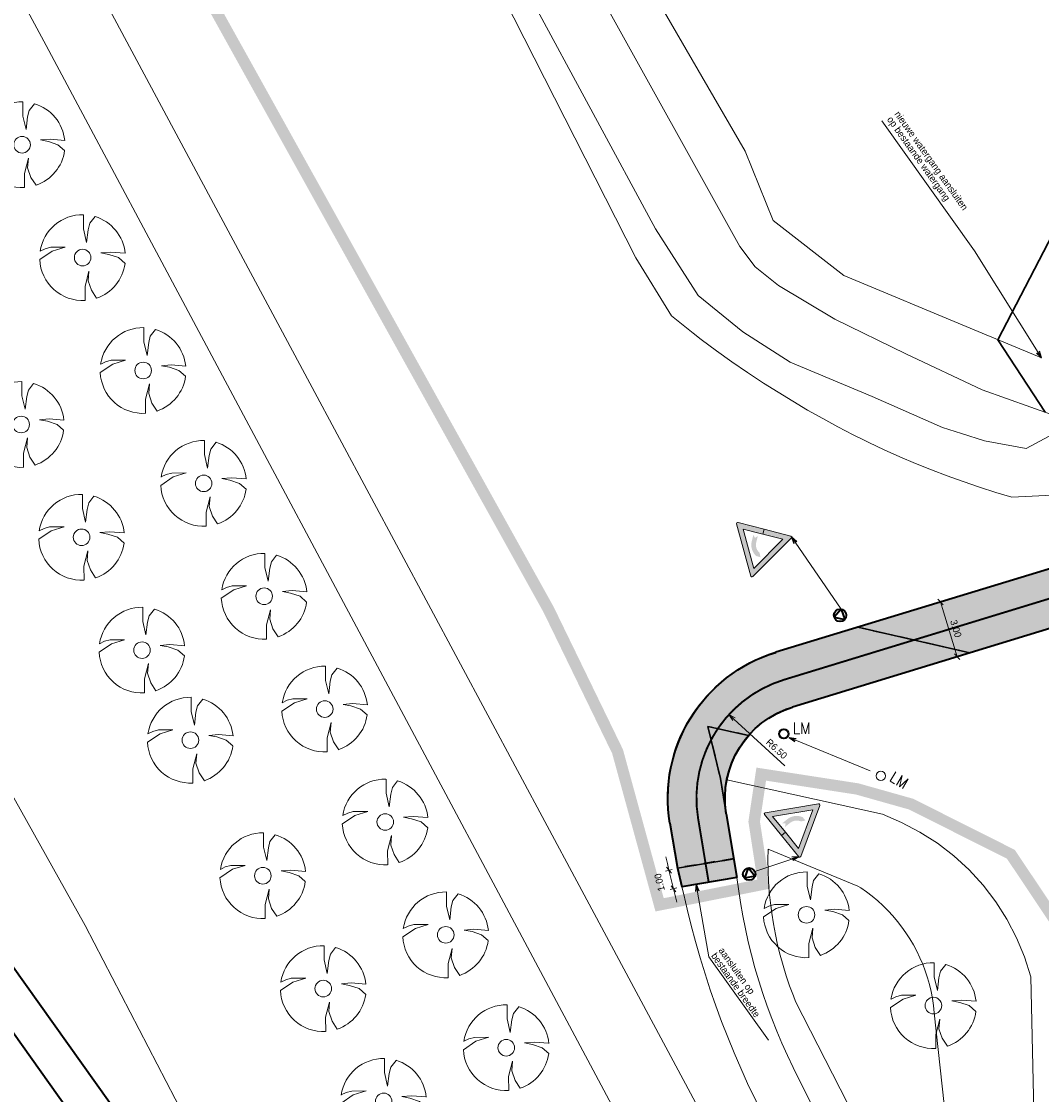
# Model space of a CAD drawing. Header units: metres. Extents: x 148376 to 148659, y 486220 to 486523.
# Tile 4 of 12: x 148466 to 148519, y 486296 to 486353. Entities that reach past the tile are written whole.
import ezdxf

# ---------------------------------------------------------------- set-up
doc = ezdxf.new("R2010")
doc.units = ezdxf.units.M
doc.header["$MEASUREMENT"] = 0
for name, pattern in [('0.30-2.70 (0.10)', [3, 0.3, -2.7]), ('assen', [2.5, 2, -0.5]), ('DGN Style 2', [1, 0.6, -0.4]), ('DGN Style 3', [1.4, 1, -0.4])]:
    doc.linetypes.add(name, pattern=pattern)
doc.layers.get('Defpoints').update_dxf_attribs({"color": 253, "lineweight": 13})
for name, color, linetype, lineweight in [('BWR-alg-assenplan', 92, 'assen', 30), ('BWR-best-situatie', 2, 'Continuous', 13), ('BWR-nieuw-belijning-030-270 streep dik 100', 51, '0.30-2.70 (0.10)', 0), ('BWR-nieuw-straatmeubilair', 7, 'Continuous', 40), ('Level 60', 7, 'Continuous', 0), ('TOP-L-topo objecten punt', 7, 'Continuous', 0), ('TOP-L-topo objecten vlak', 7, 'Continuous', 0), ('WVB-alg-onderhoek', 7, 'Continuous', 30), ('WVB-alg-werkgrens', 6, 'Continuous', 53), ('WVB-dim-terr-maatvoering 018', 7, 'Continuous', 13), ('WVB-pen-dik 025', 1, 'Continuous', 30), ('WVB-pen-dik 035', 1, 'Continuous', 40), ('WVB-raster-20%', 254, 'Continuous', 30), ('WVB-raster-60%', 253, 'Continuous', 30), ('WVB-raster-80%', 252, 'Continuous', 30), ('WVB-tekst-dik 025', 1, 'Continuous', 30), ('WVB-tekst-dik 035', 1, 'Continuous', 40)]:
    doc.layers.add(name, color=color, linetype=linetype, lineweight=lineweight)
doc.styles.add('1 200   0.18', font='WORKING.shx', dxfattribs={"height": 0.36})
doc.styles.add('1 500   0.18', font='WORKING.shx', dxfattribs={"height": 0.9})
doc.styles.add('1 500   0.18_0', font='WORKING.shx')
doc.styles.add('Style-STANDARD', font='STANDARD.shx')
doc.dimstyles.new('TER 1 200', dxfattribs={"dimtxt": 0.36, "dimasz": 0.36, "dimexe": 0.18, "dimexo": 0.0625, "dimgap": 0.18, "dimtad": 1, "dimzin": 0, "dimdsep": 46, "dimtxsty": '1 200   0.18', "dimblk": 'TerminatorOpen_0.5', "dimcen": 0, "dimse1": 1, "dimse2": 1, "dimclrd": 256, "dimclre": 256, "dimclrt": 7, "dimazin": 0, "dimtfac": 1, "dimtdec": 0, "dimtmove": 1, "dimatfit": 1, "dimldrblk": 'TerminatorOpen_0.5', "dimfxl": 0.18, "dimfxlon": 1, "dimfrac": 2, "dimtolj": 1, "dimtzin": 0, "dimlwd": -1, "dimlwe": -1, "dimarcsym": 0})
doc.dimstyles.new('TER 1 500', dxfattribs={"dimtxt": 0.9, "dimasz": 0.9, "dimexe": 0.45, "dimexo": 0.0625, "dimgap": 0.45, "dimtad": 1, "dimzin": 0, "dimdsep": 46, "dimtxsty": '1 500   0.18', "dimblk": 'TerminatorOpen_0.5', "dimcen": 0, "dimclrd": 256, "dimclre": 256, "dimclrt": 1, "dimazin": 0, "dimtfac": 1, "dimtdec": 0, "dimtmove": 1, "dimatfit": 1, "dimldrblk": 'TerminatorOpen_0.5', "dimfxl": 0.45, "dimfxlon": 1, "dimfrac": 2, "dimtolj": 1, "dimtzin": 0, "dimlwd": -1, "dimlwe": -1, "dimarcsym": 0})

# ---------------------------------------------------------------- blocks, each defined once
blk = doc.blocks.new('BBOOM')
at = {"layer": 'BWR-best-situatie'}
for p, q in [((0.016, 0.603), (0.016, 0.9)), ((0.016, 0.804), (0.016, 0.871)), ((0.15, 0.72), (0.116, 0.586)), ((0.26, 0.861), (0.15, 0.72)), ((0.083, 0.318), (0.016, 0.603)), ((0.116, 0.586), (0.083, 0.318)), ((-0.9, -0.042), (-0.637, 0.135)), ((-0.787, 0.185), (-0.89, 0.134)), ((-0.67, 0.217), (-0.787, 0.185)), ((-0.368, 0.218), (-0.67, 0.217)), ((-0.637, 0.135), (-0.368, 0.218)), ((0.384, 0.1), (0.586, 0.117)), ((0.551, 0.067), (0.384, 0.1)), ((0.752, 0), (0.551, 0.067)), ((0.586, 0.117), (0.895, 0.092)), ((0.89, -0.121), (0.752, 0)), ((0.133, -0.283), (0.05, -0.603)), ((0.116, -0.484), (0.133, -0.283)), ((0.05, -0.603), (0.051, -0.899)), ((0.184, -0.685), (0.116, -0.484)), ((0.293, -0.851), (0.184, -0.685))]:
    blk.add_line(p, q, dxfattribs=at)
blk.add_circle((0, 0), 0.174, dxfattribs=at)
for start, end in [(88.9495, 171.4867), (5.8447, 73.1614), (182.6375, 273.2485), (289.0687, 352.197)]:
    blk.add_arc((-0.001, 0), 0.9, start, end, dxfattribs=at)
blk = doc.blocks.new('16')
at = {"layer": 'TOP-L-topo objecten punt', "color": 7, "linetype": 'Continuous', "lineweight": 0}
blk.add_circle((0, 0), 0.25, dxfattribs=at)
at = {"layer": 'TOP-L-topo objecten punt', "color": 7, "linetype": 'Continuous', "lineweight": 0, "style": 'Style-STANDARD'}
blk.add_text('LM', height=0.6, dxfattribs=at).set_placement((0.483, 0))
blk = doc.blocks.new('TerminatorOpen_0.5')
at = {"color": 0, "linetype": 'ByBlock', "lineweight": -2}
for q in [(-1, 0.25), (-1, 0), (-1, -0.25)]:
    blk.add_line((0, 0), q, dxfattribs=at)
blk = doc.blocks.new('*D11')
at = {"layer": 'Defpoints', "color": 0, "lineweight": 40, "transparency": 16777216}
for p in [(148484.59, 486363.19), (148548.265, 486347.926)]:
    blk.add_point(p, dxfattribs=at)
at = {"layer": 'WVB-dim-terr-maatvoering 018', "transparency": 16777216}
blk.add_line((148544.663, 486348.79), (148547.915, 486348.01), dxfattribs=at)
at = {"layer": 'WVB-dim-terr-maatvoering 018', "transparency": 16777216, "xscale": 0.36, "yscale": 0.36, "zscale": 0.36, "rotation": 346.5201526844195}
blk.add_blockref('TerminatorOpen_0.5', (148548.265, 486347.926), dxfattribs=at)
at = {"layer": 'WVB-dim-terr-maatvoering 018', "color": 7, "transparency": 16777216, "insert": (148545.826, 486348.881), "char_height": 0.36, "attachment_point": 5, "rotation": 346.5202, "style": '1 200   0.18'}
blk.add_mtext('\\A1;\\C7;R65.48', dxfattribs=at)
blk = doc.blocks.new('16_1')
at = {"color": 0, "linetype": 'ByBlock', "lineweight": -2}
blk.add_circle((0, 0), 0.25, dxfattribs=at)
at = {"color": 0, "linetype": 'ByBlock', "lineweight": -2, "style": 'Style-STANDARD'}
blk.add_text('LM', height=0.6, dxfattribs=at).set_placement((0.483, 0))
blk = doc.blocks.new('_Oblique_0.5')
at = {"color": 0, "linetype": 'ByBlock', "lineweight": -2}
for p, q in [((0, 0), (-1, 0)), ((0.5, 0.25), (-0.5, -0.25))]:
    blk.add_line(p, q, dxfattribs=at)
blk = doc.blocks.new('*D28')
at = {"layer": 'Defpoints', "color": 0, "lineweight": 40, "transparency": 16777216}
for p in [(148513.623, 486322.225), (148513.865, 486322.299), (148514.5, 486319.356)]:
    blk.add_point(p, dxfattribs=at)
at = {"layer": 'WVB-dim-terr-maatvoering 018', "transparency": 16777216}
for p, q in [((148513.693, 486322.246), (148514.037, 486322.351)), ((148514.637, 486319.774), (148513.97, 486321.954)), ((148514.57, 486319.377), (148514.914, 486319.482))]:
    blk.add_line(p, q, dxfattribs=at)
at = {"layer": 'WVB-dim-terr-maatvoering 018', "transparency": 16777216, "xscale": 0.36, "yscale": 0.36, "zscale": 0.36}
for p, rotation in [((148513.865, 486322.299), 106.9966515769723), ((148514.742, 486319.43), 286.9966515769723)]:
    blk.add_blockref('_Oblique_0.5', p, dxfattribs=dict(at, rotation=rotation))
at = {"layer": 'WVB-dim-terr-maatvoering 018', "color": 7, "transparency": 16777216, "insert": (148514.669, 486320.902), "char_height": 0.36, "attachment_point": 5, "rotation": 286.9967, "style": '1 200   0.18'}
blk.add_mtext('\\A1;\\C7;3.00', dxfattribs=at)
blk = doc.blocks.new('*D29')
at = {"layer": 'Defpoints', "color": 0, "lineweight": 40, "transparency": 16777216}
for p in [(148502.764, 486316.391), (148507.564, 486312.007)]:
    blk.add_point(p, dxfattribs=at)
at = {"layer": 'WVB-dim-terr-maatvoering 018', "transparency": 16777216}
blk.add_line((148505.703, 486313.707), (148503.03, 486316.148), dxfattribs=at)
at = {"layer": 'WVB-dim-terr-maatvoering 018', "transparency": 16777216, "xscale": 0.36, "yscale": 0.36, "zscale": 0.36, "rotation": 137.5933876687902}
blk.add_blockref('TerminatorOpen_0.5', (148502.764, 486316.391), dxfattribs=at)
at = {"layer": 'WVB-dim-terr-maatvoering 018', "color": 7, "transparency": 16777216, "insert": (148505.267, 486314.593), "char_height": 0.36, "attachment_point": 5, "rotation": 317.5934, "style": '1 200   0.18'}
blk.add_mtext('\\A1;\\C7;R6.50', dxfattribs=at)
blk = doc.blocks.new('*U25')
at = {"layer": 'Level 60', "linetype": 'Continuous', "lineweight": 0}
for color, points in [(1, [(3.36, -0.93), (-3.24, -3.65, -0.576256), (-3.45, -3.49), (-2.53, 3.53, -0.575369), (-2.29, 3.63), (0.52, 1.5), (0.13, 0.98), (-2, 2.59), (-2.7, -2.72), (2.3, -0.66), (0.13, 0.98), (0.52, 1.5), (3.39, -0.67, -0.579512)]), (7, [(-1.05, 1.37), (-1.57, 0.68, 0.259104), (-1.84, -1.2), (-1.78, -1.34), (-1.32, -1.7), (-1.22, -1.12), (-1.28, -0.98, -0.259464), (-1.09, 0.32), (-0.57, 1.01), (-1.02, 0.91)])]:
    blk.add_hatch(color=color, dxfattribs=at).paths.add_polyline_path(points)
at = {"layer": 'Level 60', "color": 1, "linetype": 'Continuous', "lineweight": 0, "flags": 128}
blk.add_lwpolyline([(3.36, -0.93), (-3.24, -3.65, -0.576256), (-3.45, -3.49), (-2.53, 3.53, -0.575369), (-2.29, 3.63), (0.52, 1.5), (0.13, 0.98), (-2, 2.59), (-2.7, -2.72), (2.3, -0.66), (0.13, 0.98), (0.52, 1.5), (3.39, -0.67, -0.579512)], format="xyb", close=True, dxfattribs=at)
blk = doc.blocks.new('RVVBOR')
at = {"layer": 'BWR-nieuw-straatmeubilair'}
for p, q in [((0, 0.325), (-0.281, -0.163)), ((0, 0.325), (0.282, -0.163)), ((-0.281, -0.163), (0.282, -0.163))]:
    blk.add_line(p, q, dxfattribs=at)
blk.add_circle((0, 0), 0.325, dxfattribs=at)
blk = doc.blocks.new('*D31')
at = {"layer": 'Defpoints', "color": 0, "lineweight": 40, "transparency": 16777216}
for p in [(148500.064, 486308.337), (148500.3, 486307.363), (148499.861, 486307.256)]:
    blk.add_point(p, dxfattribs=at)
at = {"layer": 'WVB-dim-terr-maatvoering 018', "transparency": 16777216}
for p, q in [((148499.539, 486308.58), (148499.454, 486308.93)), ((148499.799, 486308.273), (148499.449, 486308.188)), ((148499.624, 486308.23), (148499.861, 486307.256)), ((148500.036, 486307.298), (148499.686, 486307.213)), ((148499.946, 486306.906), (148500.031, 486306.556))]:
    blk.add_line(p, q, dxfattribs=at)
at = {"layer": 'WVB-dim-terr-maatvoering 018', "transparency": 16777216, "xscale": 0.36, "yscale": 0.36, "zscale": 0.36}
for p, rotation in [((148499.624, 486308.23), 283.6600301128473), ((148499.861, 486307.256), 103.6600301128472)]:
    blk.add_blockref('_Oblique_0.5', p, dxfattribs=dict(at, rotation=rotation))
at = {"layer": 'WVB-dim-terr-maatvoering 018', "color": 7, "transparency": 16777216, "insert": (148499.13, 486307.594), "char_height": 0.36, "attachment_point": 5, "rotation": 103.66, "style": '1 200   0.18'}
blk.add_mtext('\\A1;\\C7;1.00', dxfattribs=at)

msp = doc.modelspace()

# ---------------------------------------------------------------- hatches: boundary and pattern name
at = {"layer": 'WVB-raster-20%', "linetype": 'Continuous', "extrusion": (0, 0, -1)}
msp.add_hatch(color=256, dxfattribs=at).paths.add_polyline_path([(-148533.176, 486392.078, 0.282038), (-148529.548, 486333.145), (-148525.138, 486326.852, 0.167253), (-148522.505, 486324.94), (-148509.534, 486320.975), (-148515.394, 486319.629), (-148523.382, 486322.071, -0.167253), (-148527.595, 486325.13), (-148532.005, 486331.423, -0.282038), (-148535.825, 486393.485), (-148483.194, 486492.559), (-148480.729, 486490.805)])
at = {"layer": 'WVB-raster-20%', "linetype": 'Continuous'}
msp.add_hatch(color=256, dxfattribs=at).paths.add_polyline_path([(148503.801, 486315.3, 0.224474), (148502.631, 486311.189), (148502.323, 486313.047), (148501.668, 486315.767)])
at = {"layer": 'WVB-raster-60%', "linetype": 'Continuous'}
msp.add_hatch(color=256, dxfattribs=at).paths.add_polyline_path([(148505.225, 486319.658, 0.190299), (148500.629, 486315.996, 0.173304), (148499.672, 486310.698), (148500.064, 486308.337), (148503.023, 486308.828), (148502.323, 486313.047), (148501.668, 486315.767), (148503.801, 486315.3, -0.139735), (148506.102, 486316.789), (148515.394, 486319.629), (148509.534, 486320.975)])

# ---------------------------------------------------------------- linework, layer by layer
at = {"layer": 'BWR-alg-assenplan'}
for p, q in [((148522.943, 486323.505), (148505.664, 486318.223)), ((148501.152, 486310.943), (148501.707, 486307.596))]:
    msp.add_line(p, q, dxfattribs=at)
at = {"layer": 'BWR-alg-assenplan', "extrusion": (0, 0, -1)}
msp.add_arc((-148507.564, 486312.007), 6.5, 350.5776, 73.0033, dxfattribs=at)
at = {"layer": 'BWR-nieuw-belijning-030-270 streep dik 100', "color": 7, "linetype": '0.30-2.70 (0.10)', "flags": 128}
msp.add_lwpolyline([(148501.707, 486307.596, 0.1, 0.1, 0), (148501.152, 486310.943, 0.1, 0.1, -0.376003), (148505.664, 486318.223, 0.1, 0.1, 0), (148522.943, 486323.505, 0.1, 0.1, 0.167253), (148526.366, 486325.991, 0.1, 0.1, 0), (148530.777, 486332.284, 0.1, 0.1, 0.282038), (148534.5, 486392.781, 0.1, 0.1, 0), (148481.961, 486491.682, 0.1, 0.1, 0)], format="xyseb", dxfattribs=at)
at = {"layer": 'TOP-L-topo objecten vlak', "color": 7, "linetype": 'Continuous', "lineweight": 0}
for p, q in [((148466.846, 486401.157), (148498.925, 486341.869)), ((148503.333, 486340.942), (148486.14, 486371.938)), ((148484.122, 486367.488), (148497.879, 486340.355)), ((148498.925, 486341.869), (148501.153, 486338.373)), ((148504.141, 486339.881), (148503.333, 486340.942)), ((148497.879, 486340.355), (148499.754, 486337.306)), ((148505.373, 486338.901), (148504.141, 486339.881)), ((148508.314, 486337.124), (148505.373, 486338.901)), ((148501.153, 486338.373), (148503.5, 486336.469)), ((148499.754, 486337.306), (148500.899, 486336.401)), ((148512.048, 486335.317), (148508.314, 486337.124)), ((148519.16, 486335.096), (148515.413, 486336.661)), ((148500.899, 486336.401), (148501.317, 486336.07)), ((148501.317, 486336.07), (148502.116, 486335.475)), ((148503.5, 486336.469), (148505.974, 486334.882)), ((148502.116, 486335.475), (148502.926, 486334.895)), ((148516.053, 486333.432), (148512.048, 486335.317)), ((148502.926, 486334.895), (148503.747, 486334.331)), ((148505.974, 486334.882), (148510.287, 486333.074)), ((148503.747, 486334.331), (148504.578, 486333.782)), ((148504.578, 486333.782), (148505.342, 486333.297)), ((148505.342, 486333.297), (148506.115, 486332.825)), ((148519.878, 486332.068), (148516.053, 486333.432)), ((148506.115, 486332.825), (148506.895, 486332.365)), ((148510.287, 486333.074), (148513.966, 486331.456)), ((148506.895, 486332.365), (148507.684, 486331.92)), ((148507.684, 486331.92), (148508.48, 486331.488)), ((148508.48, 486331.488), (148509.285, 486331.072)), ((148509.285, 486331.072), (148509.817, 486330.808)), ((148513.966, 486331.456), (148514.961, 486331.142)), ((148514.961, 486331.142), (148516.172, 486330.751)), ((148518.355, 486330.355), (148519.561, 486330.99)), ((148509.817, 486330.808), (148510.096, 486330.67)), ((148510.096, 486330.67), (148510.915, 486330.285)), ((148516.172, 486330.751), (148518.355, 486330.355)), ((148510.915, 486330.285), (148511.731, 486329.92)), ((148511.731, 486329.92), (148512.553, 486329.57)), ((148512.553, 486329.57), (148513.382, 486329.235)), ((148513.382, 486329.235), (148514.217, 486328.915)), ((148514.217, 486328.915), (148515.058, 486328.61)), ((148515.058, 486328.61), (148515.904, 486328.321)), ((148515.904, 486328.321), (148516.755, 486328.048)), ((148516.755, 486328.048), (148517.61, 486327.79)), ((148517.61, 486327.79), (148520.079, 486327.925))]:
    msp.add_line(p, q, dxfattribs=at)
at = {"layer": 'TOP-L-topo objecten vlak', "color": 7, "linetype": 'Continuous', "lineweight": 0, "flags": 128}
for points in [[(148505.676, 486287.346), (148469.909, 486354.117), (148453.54, 486384.54), (148422.92, 486442.18), (148420.555, 486447.977)], [(148406.324, 486437.848), (148407.522, 486436.059), (148418.79, 486441.88), (148449.9, 486383.18), (148466.965, 486351.489), (148502.277, 486285.326), (148505.676, 486287.346)], [(148481.772, 486279.931), (148479.864, 486284.417), (148469.015, 486305.329), (148459.283, 486322.729), (148444.287, 486348.271), (148429.432, 486374.283), (148407.234, 486416.206), (148399.254, 486432.302), (148399.009, 486432.642)], [(148515.413, 486336.661), (148508.786, 486339.428), (148505.094, 486342.315), (148503.612, 486345.939), (148478.295, 486389.617)], [(148502.658, 486312.973), (148510.819, 486311.162), (148511.823, 486310.741), (148512.787, 486310.234), (148513.704, 486309.646), (148514.566, 486308.981), (148515.367, 486308.243), (148516.101, 486307.439), (148516.763, 486306.574), (148517.348, 486305.655), (148517.85, 486304.689), (148518.267, 486303.683), (148518.595, 486302.645), (148519.013, 486283.882)], [(148512.88, 486288.386), (148506.261, 486301.346), (148506.146, 486301.636), (148505.95, 486302.162), (148505.77, 486302.693), (148505.605, 486303.23), (148505.455, 486303.771), (148505.321, 486304.315), (148505.202, 486304.864), (148505.099, 486305.415), (148505.012, 486305.97), (148504.94, 486306.526), (148504.885, 486307.085), (148504.845, 486307.644), (148504.822, 486308.205), (148504.814, 486308.766), (148504.823, 486309.327), (148509.534, 486307.401), (148509.678, 486307.306), (148509.985, 486307.091), (148510.282, 486306.863), (148510.569, 486306.623), (148510.845, 486306.371), (148511.11, 486306.107), (148511.364, 486305.832), (148511.606, 486305.546), (148511.835, 486305.251), (148512.052, 486304.945), (148512.255, 486304.631), (148512.445, 486304.309), (148512.621, 486303.978), (148512.782, 486303.641), (148512.929, 486303.296), (148513.061, 486302.946), (148513.178, 486302.591), (148513.28, 486302.231), (148513.366, 486301.866), (148513.436, 486301.499), (148513.491, 486301.129), (148513.53, 486300.756)], [(148500.3, 486307.363), (148500.399, 486306.957), (148500.576, 486306.191), (148500.788, 486305.336), (148501.016, 486304.484), (148501.259, 486303.637), (148501.518, 486302.794), (148501.792, 486301.957), (148502.081, 486301.124), (148502.385, 486300.297), (148502.704, 486299.475), (148503.038, 486298.659), (148503.386, 486297.85), (148503.749, 486297.046), (148509.689, 486284.922), (148513.141, 486278.084)], [(148512.459, 486285.148), (148506.139, 486297.878), (148505.836, 486298.511), (148505.548, 486299.15), (148505.275, 486299.796), (148505.017, 486300.447), (148504.773, 486301.105), (148504.545, 486301.768), (148504.332, 486302.436), (148504.134, 486303.108), (148503.952, 486303.785), (148503.785, 486304.466), (148503.633, 486305.151), (148503.497, 486305.838), (148503.377, 486306.529), (148503.18, 486307.841)], [(148513.53, 486300.756), (148515.19, 486285.518)]]:
    msp.add_lwpolyline(points, dxfattribs=at)
at = {"layer": 'WVB-alg-onderhoek', "lineweight": 40}
msp.add_line((148375.646, 486425.591), (148521.771, 486220.283), dxfattribs=at)
at = {"layer": 'WVB-alg-onderhoek', "lineweight": 40, "flags": 128}
msp.add_lwpolyline([(148379.595, 486423.492), (148522.241, 486223.072), (148656.017, 486318.285), (148513.372, 486518.705)], close=True, dxfattribs=at)
at = {"layer": 'WVB-alg-werkgrens', "const_width": 0.6, "flags": 128}
msp.add_lwpolyline([(148506.104, 486508.865), (148423.293, 486449.926), (148426.091, 486442.867), (148493.316, 486321.893), (148496.929, 486314.455), (148499.133, 486306.414), (148504.594, 486307.5), (148504.092, 486310.782), (148504.462, 486313.27), (148509.498, 486312.492), (148512.324, 486311.695), (148517.552, 486309.066), (148519.876, 486305.59), (148520.754, 486301.392), (148537.035, 486297.096), (148544.596, 486319.541), (148551.173, 486330.095), (148556.052, 486340.326), (148570.936, 486361.307), (148572.849, 486387.026)], close=True, dxfattribs=at)
at = {"layer": 'WVB-dim-terr-maatvoering 018'}
for p, q in [((148510.778, 486347.54), (148515.641, 486340.708)), ((148501.722, 486303.692), (148504.84, 486299.311))]:
    msp.add_line(p, q, dxfattribs=at)
at = {"layer": 'WVB-pen-dik 025', "lineweight": 30}
for p, q in [((148521.835, 486345.646), (148516.876, 486336.05)), ((148516.876, 486336.05), (148519.345, 486332.258))]:
    msp.add_line(p, q, dxfattribs=at)
at = {"layer": 'WVB-pen-dik 025', "linetype": 'DGN Style 3'}
for p, q in [((148515.394, 486319.629), (148509.534, 486320.975)), ((148502.323, 486313.047), (148502.631, 486311.189))]:
    msp.add_line(p, q, dxfattribs=at)
at = {"layer": 'WVB-pen-dik 025', "linetype": 'DGN Style 2'}
for p, q in [((148503.801, 486315.3), (148501.668, 486315.767)), ((148501.668, 486315.767), (148502.323, 486313.047))]:
    msp.add_line(p, q, dxfattribs=at)
at = {"layer": 'WVB-pen-dik 035', "ltscale": 0.1}
for p, q in [((148522.505, 486324.94), (148505.225, 486319.658)), ((148523.382, 486322.071), (148506.102, 486316.789)), ((148502.631, 486311.189), (148503.187, 486307.842)), ((148499.672, 486310.698), (148500.064, 486308.337)), ((148500.064, 486308.337), (148500.3, 486307.363)), ((148503.187, 486307.842), (148500.3, 486307.363))]:
    msp.add_line(p, q, dxfattribs=at)
at = {"layer": 'WVB-pen-dik 035', "linetype": 'DGN Style 2'}
msp.add_line((148503.023, 486308.828), (148500.064, 486308.337), dxfattribs=at)
at = {"layer": 'WVB-pen-dik 035', "ltscale": 0.1, "extrusion": (0, 0, -1)}
for radius in [8, 5]:
    msp.add_arc((-148507.564, 486312.007), radius, 350.5776, 73.0033, dxfattribs=at)
at = {"layer": 'WVB-raster-20%', "linetype": 'Continuous', "flags": 128}
for points in [[(148533.176, 486392.078, -0.282038), (148529.548, 486333.145), (148525.138, 486326.852, -0.167253), (148522.505, 486324.94), (148509.534, 486320.975), (148515.394, 486319.629), (148523.382, 486322.071, 0.167253), (148527.595, 486325.13), (148532.005, 486331.423, 0.282038), (148535.825, 486393.485), (148483.194, 486492.559), (148480.729, 486490.805)], [(148503.801, 486315.3, 0.224474), (148502.631, 486311.189), (148502.323, 486313.047), (148501.668, 486315.767)]]:
    msp.add_lwpolyline(points, format="xyb", close=True, dxfattribs=at)
at = {"layer": 'WVB-raster-60%', "linetype": 'Continuous', "flags": 128}
msp.add_lwpolyline([(148505.225, 486319.658, 0.190299), (148500.629, 486315.996, 0.173304), (148499.672, 486310.698), (148500.064, 486308.337), (148503.023, 486308.828), (148502.323, 486313.047), (148501.668, 486315.767), (148503.801, 486315.3, -0.139735), (148506.102, 486316.789), (148515.394, 486319.629), (148509.534, 486320.975)], format="xyb", close=True, dxfattribs=at)
at = {"layer": 'WVB-raster-80%', "linetype": 'Continuous', "flags": 128}
msp.add_lwpolyline([(148503.187, 486307.842), (148500.3, 486307.363), (148500.064, 486308.337), (148503.023, 486308.828)], close=True, dxfattribs=at)
at = {"layer": 'WVB-raster-80%', "linetype": 'Continuous'}
msp.add_solid([(148503.187, 486307.842), (148500.3, 486307.363), (148503.023, 486308.828), (148500.064, 486308.337)], dxfattribs=at)

# ---------------------------------------------------------------- block references
at = {"layer": 'BWR-nieuw-straatmeubilair'}
for p, rotation in [((148508.596, 486321.6), 348.7201721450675), ((148503.829, 486308.028), 249.4524195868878)]:
    msp.add_blockref('RVVBOR', p, dxfattribs=dict(at, rotation=rotation))
at = {"layer": 'Level 60', "color": 1, "linetype": 'Continuous', "lineweight": 0, "xscale": 0.4000000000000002, "yscale": 0.4000000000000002, "zscale": 0.4000000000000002, "rotation": 22.6661541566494}
msp.add_blockref('*U25', (148504.651, 486325.478), dxfattribs=at)
at = {"layer": 'Level 60', "color": 1, "linetype": 'Continuous', "lineweight": 0, "extrusion": (0, 0, -1), "xscale": 0.4000000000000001, "yscale": 0.4000000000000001, "zscale": 0.4000000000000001, "rotation": 268.0649727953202}
msp.add_blockref('*U25', (-148506.119, 486310.284), dxfattribs=at)
at = {"layer": 'TOP-L-topo objecten punt', "color": 7, "linetype": 'Continuous', "lineweight": 0, "xscale": 2.5, "yscale": 2.5, "zscale": 2.5}
for p in [(148465.704, 486346.28), (148468.878, 486340.36), (148472.051, 486334.44), (148465.656, 486331.608), (148475.225, 486328.52), (148468.824, 486325.691), (148478.398, 486322.6), (148471.992, 486319.773), (148481.572, 486316.68), (148474.53, 486315.05), (148484.746, 486310.76), (148478.328, 486307.939), (148506.835, 486305.89), (148487.919, 486304.84), (148481.496, 486302.022), (148513.492, 486301.129), (148491.093, 486298.92), (148484.664, 486296.105)]:
    msp.add_blockref('BBOOM', p, dxfattribs=at)
at = {"layer": 'TOP-L-topo objecten punt', "color": 7, "linetype": 'Continuous', "lineweight": 0, "xscale": 0.9749999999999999, "yscale": 0.9749999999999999, "zscale": 0.65, "rotation": 329.8287986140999}
msp.add_blockref('16', (148510.734, 486313.175), dxfattribs=at)
at = {"layer": 'WVB-tekst-dik 035', "ltscale": 0.1, "xscale": 0.9750000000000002, "yscale": 0.9750000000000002, "zscale": 0.65}
msp.add_blockref('16_1', (148505.648, 486315.384), dxfattribs=at)

# ---------------------------------------------------------------- texts
at = {"layer": 'WVB-dim-terr-maatvoering 018', "color": 1, "linetype": 'Continuous', "lineweight": 40, "insert": (148502.497, 486304.224), "char_height": 0.36, "attachment_point": 1, "rotation": 305.4407, "line_spacing_factor": 0.798413, "style": '1 200   0.18'}
msp.add_mtext('\\C1;aansluiten op \\Pbestaande breedte', dxfattribs=at)
at = {"layer": 'WVB-tekst-dik 025', "linetype": 'Continuous', "insert": (148511.721, 486348.093), "char_height": 0.36, "attachment_point": 1, "rotation": 305.4407, "line_spacing_factor": 0.798413, "style": '1 200   0.18'}
msp.add_mtext('nieuwe watergang aansluiten\\Pop bestaande watergang', dxfattribs=at)

# ---------------------------------------------------------------- dimensions: what is measured, and where the dimension line sits
at = {"layer": 'WVB-dim-terr-maatvoering 018'}
for center, mpoint, picture, middle in [((148484.59, 486363.19), (148548.265, 486347.926), '*D11', (148545.742, 486348.531)), ((148507.564, 486312.007), (148502.764, 486316.391), '*D29', (148505.024, 486314.327))]:
    dim = msp.add_radius_dim(center=center, mpoint=mpoint, text='\\C7;<>', dimstyle='TER 1 200', override={"dimtdec": 2, "dimtmove": 1}, dxfattribs=at)
    dim.commit()
    dim.dimension.update_dxf_attribs({"geometry": picture, "text_midpoint": middle, "dimtype": 164})
dim = msp.add_linear_dim(base=(148513.865, 486322.299), p1=(148514.5, 486319.356), p2=(148513.623, 486322.225), angle=106.9967, text='\\C7;<>', dimstyle='TER 1 200', override={"dimblk": '_Oblique_0.5', "dimse1": 0, "dimse2": 0, "dimtdec": 2, "dimtmove": 2}, dxfattribs=at)
dim.commit()
dim.dimension.update_dxf_attribs({"geometry": '*D28', "text_midpoint": (148514.669, 486320.902), "dimtype": 160})
dim = msp.add_linear_dim(base=(148499.861, 486307.256), p1=(148500.064, 486308.337), p2=(148500.3, 486307.363), angle=283.66, text='\\C7;<>', dimstyle='TER 1 200', override={"dimblk": '_Oblique_0.5', "dimse1": 0, "dimse2": 0, "dimtdec": 2, "dimtmove": 2}, dxfattribs=at)
dim.commit()
dim.dimension.update_dxf_attribs({"geometry": '*D31', "text_midpoint": (148499.13, 486307.594)})

# ---------------------------------------------------------------- leaders
for points, dimstyle, override in [([(148519.16, 486335.096), (148515.641, 486340.708)], 'TER 1 200', {"dimscale": 1, "dimclrd": 0}), ([(148506.048, 486325.713), (148508.66, 486321.918)], 'TER 1 500', {"dimscale": 1, "dimtxt": 0.36, "dimasz": 0.36, "dimgap": 0.18, "dimtxsty": '1 500   0.18_0', "dimclrd": 0}), ([(148505.925, 486315.194), (148510.167, 486313.45)], 'TER 1 200', {"dimscale": 1, "dimclrd": 0}), ([(148506.433, 486308.938), (148504.125, 486308.163)], 'TER 1 500', {"dimscale": 1, "dimtxt": 0.36, "dimasz": 0.36, "dimgap": 0.18, "dimtxsty": '1 500   0.18_0', "dimclrd": 0}), ([(148501.045, 486307.486), (148501.722, 486303.692)], 'TER 1 200', {"dimscale": 1, "dimclrd": 0})]:
    msp.add_leader(points, dimstyle=dimstyle, override=override, dxfattribs=at)

doc.saveas('drawing.dxf')
